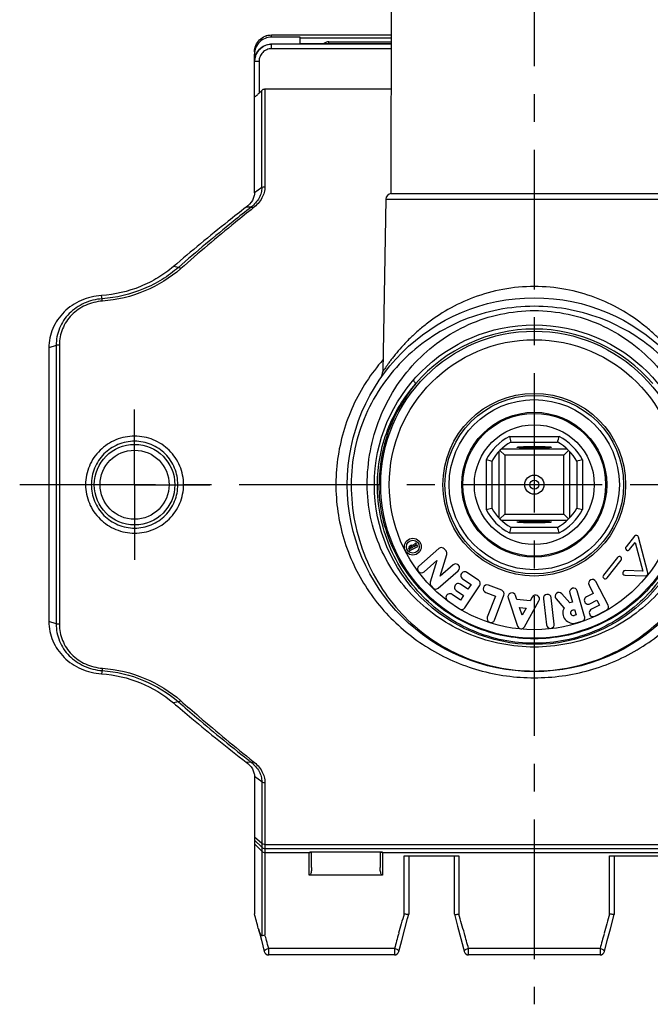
# Model space of a CAD drawing. Header units: millimetres. Extents: x 0 to 1000, y 0 to 1000.
# Tile 1 of 3: x 410 to 520, y 365 to 537. Entities that reach past the tile are written whole.
import ezdxf

# ---------------------------------------------------------------- set-up
doc = ezdxf.new("R2010")
doc.units = ezdxf.units.MM
doc.header["$LTSCALE"] = 65.185185
doc.linetypes.add('CENTER', pattern=[0.6, 0.375, -0.075, 0.075, -0.075])
doc.layers.get('0').update_dxf_attribs({"linetype": 'CONTINUOUS'})
for name, color, linetype in [('ACHSEN_S', 7, 'CONTINUOUS'), ('FASEN', 7, 'CONTINUOUS'), ('KOERPER', 7, 'CONTINUOUS'), ('KONST.EL_MIT_GEO', 7, 'CONTINUOUS')]:
    doc.layers.add(name, color=color, linetype=linetype)

msp = doc.modelspace()

# ---------------------------------------------------------------- linework, layer by layer
at = {"color": 7, "linetype": 'Continuous'}
for p, q in [((495.66, 464.14), (504.34, 464.14)), ((495.91, 463.15), (504.09, 463.15)), ((493.8, 461.51), (493.8, 449.88)), ((493.99, 461.7), (494.85, 460.84)), ((505.81, 461.89), (494.19, 461.89)), ((505.15, 460.84), (494.85, 460.84)), ((494.85, 460.84), (494.85, 450.54)), ((497, 462.24), (497, 462.24)), ((503, 462.24), (503, 462.24)), ((506.01, 461.7), (505.15, 460.84)), ((505.15, 450.54), (505.15, 460.84)), ((506.2, 449.88), (506.2, 461.51)), ((491.55, 460.04), (491.55, 451.35)), ((492.55, 459.79), (492.55, 451.6)), ((507.45, 459.79), (507.45, 451.6)), ((508.45, 460.04), (508.45, 451.35)), ((493.99, 449.68), (494.85, 450.54)), ((494.85, 450.54), (505.15, 450.54)), ((506.01, 449.68), (505.15, 450.54)), ((494.19, 449.49), (505.81, 449.49)), ((497, 449.15), (497, 449.15)), ((503, 449.15), (503, 449.15)), ((495.66, 447.24), (504.34, 447.24)), ((495.91, 448.24), (504.09, 448.24))]:
    msp.add_line(p, q, dxfattribs=at)
at = {"color": 2, "linetype": 'Continuous'}
msp.add_line((502, 455.69), (498, 455.69), dxfattribs=at)
at = {"color": 7, "linetype": 'Continuous'}
for radius in [12.5, 10.5, 1.68, 0.8]:
    msp.add_circle((500, 455.69), radius, dxfattribs=at)
for centre, radius, start, end in [((500, 455.69), 9.5, 117.1908, 152.8092), ((566.4, 481.23), 72.77, 193.5755, 194.3859), ((433.6, 481.23), 72.77, 345.6141, 346.4245), ((500, 455.69), 9.5, 27.1908, 62.8092), ((500, 455.69), 8.5, 118.7958, 151.2042), ((500, 455.69), 8.5, 28.7958, 61.2042), ((473.93, 387.12), 75.01, 75.6262, 76.4123), ((525.53, 389.3), 72.77, 103.5755, 104.3859), ((474.47, 522.09), 72.77, 283.5755, 284.3859), ((500, 455.69), 9.5, 207.1908, 242.8092), ((500, 455.69), 8.5, 208.7958, 241.2042), ((500, 455.69), 8.5, 298.7958, 331.2042), ((500, 455.69), 9.5, 297.1908, 332.8092), ((525.53, 522.09), 72.77, 255.6141, 256.4245), ((566.4, 430.16), 72.77, 165.6141, 166.4245), ((433.6, 430.16), 72.77, 13.5755, 14.3859)]:
    msp.add_arc(centre, radius, start, end, dxfattribs=at)
for points, knots in [([(497, 462.24), (497, 462.25), (497.02, 462.26), (497.07, 462.27), (497.14, 462.29), (497.29, 462.31), (497.54, 462.33), (497.9, 462.35), (498.35, 462.37), (498.87, 462.38), (499.42, 462.39), (500, 462.39), (500.58, 462.39), (501.13, 462.38), (501.65, 462.37), (502.1, 462.35), (502.46, 462.33), (502.71, 462.31), (502.86, 462.29), (502.94, 462.27), (502.98, 462.26), (503, 462.25), (503, 462.24)], [0, 0, 0, 0, 0.00343, 0.010987, 0.023072, 0.03966, 0.085816, 0.147808, 0.223288, 0.309401, 0.402835, 0.500001, 0.597167, 0.6906, 0.776712, 0.852196, 0.91419, 0.960337, 0.976923, 0.989017, 0.996585, 1, 1, 1, 1]), ([(503, 462.24), (502.99, 462.23), (502.96, 462.22), (502.91, 462.2), (502.83, 462.19), (502.67, 462.17), (502.41, 462.15), (502.05, 462.13), (501.6, 462.11), (501.1, 462.1), (500.56, 462.09), (500, 462.09), (499.44, 462.09), (498.9, 462.1), (498.4, 462.11), (497.96, 462.13), (497.59, 462.15), (497.33, 462.17), (497.17, 462.19), (497.09, 462.2), (497.04, 462.22), (497.01, 462.23), (497, 462.24)], [0, 0, 0, 0, 0.005138, 0.014442, 0.02802, 0.045795, 0.093386, 0.155577, 0.230156, 0.314474, 0.405482, 0.4999, 0.594322, 0.685341, 0.769675, 0.844281, 0.906504, 0.954122, 0.97191, 0.985509, 0.994845, 1, 1, 1, 1]), ([(497, 449.15), (497.01, 449.16), (497.04, 449.17), (497.09, 449.18), (497.17, 449.2), (497.33, 449.22), (497.59, 449.24), (497.96, 449.26), (498.4, 449.27), (498.9, 449.29), (499.44, 449.29), (500, 449.3), (500.56, 449.29), (501.1, 449.29), (501.6, 449.27), (502.05, 449.26), (502.41, 449.24), (502.67, 449.22), (502.83, 449.2), (502.91, 449.18), (502.96, 449.17), (502.99, 449.16), (503, 449.15)], [0, 0, 0, 0, 0.005155, 0.014491, 0.02809, 0.045878, 0.093496, 0.155719, 0.230325, 0.314659, 0.405678, 0.5001, 0.594518, 0.685526, 0.769844, 0.844423, 0.906614, 0.954205, 0.97198, 0.985558, 0.994862, 1, 1, 1, 1]), ([(503, 449.15), (503, 449.14), (502.98, 449.13), (502.94, 449.11), (502.86, 449.1), (502.71, 449.08), (502.46, 449.06), (502.1, 449.04), (501.65, 449.02), (501.13, 449.01), (500.58, 449), (500, 448.99), (499.42, 449), (498.87, 449.01), (498.35, 449.02), (497.9, 449.04), (497.54, 449.06), (497.29, 449.08), (497.14, 449.1), (497.07, 449.11), (497.02, 449.13), (497, 449.14), (497, 449.15)], [0, 0, 0, 0, 0.003415, 0.010983, 0.023077, 0.039663, 0.08581, 0.147804, 0.223288, 0.3094, 0.402833, 0.499999, 0.597165, 0.690599, 0.776712, 0.852192, 0.914184, 0.96034, 0.976928, 0.989013, 0.99657, 1, 1, 1, 1])]:
    msp.add_open_spline(points, degree=3, knots=knots, dxfattribs=at)
at = {"layer": 'ACHSEN_S', "color": 40, "linetype": 'CENTER'}
for p, q in [((500, 631.69), (500, 364.65)), ((590.12, 455.69), (409.88, 455.69))]:
    msp.add_line(p, q, dxfattribs=at)
at = {"layer": 'FASEN', "color": 7, "linetype": 'Continuous'}
for p, q in [((415, 479.66), (415, 431.73)), ((451, 404.55), (451, 380.5))]:
    msp.add_line(p, q, dxfattribs=at)
for points, knots in [([(451, 506.83), (451, 506.61), (450.93, 506.14), (450.53, 505.21), (449.97, 504.62), (449.54, 504.3)], [0, 0, 0, 0, 0.223809, 0.462135, 1, 1, 1, 1]), ([(449.54, 504.3), (448.48, 503.49), (444.17, 500.1), (439.94, 496.61), (436.79, 493.9)], [0, 0, 0, 0, 0.242583, 1, 1, 1, 1]), ([(436.79, 493.9), (435.95, 493.18), (434.1, 491.85), (430, 489.79), (426.54, 488.98), (424.22, 488.82)], [0, 0, 0, 0, 0.242186, 0.492655, 1, 1, 1, 1]), ([(424.22, 488.82), (422.99, 488.74), (420.58, 488.16), (418.01, 486.46), (416.48, 484.63), (415.63, 483.09), (415.12, 481.41), (415, 480.24), (415, 479.66)], [0, 0, 0, 0, 0.258031, 0.509754, 0.633234, 0.755502, 0.877451, 1, 1, 1, 1]), ([(415, 431.73), (415, 431.15), (415.12, 429.98), (415.63, 428.3), (416.48, 426.76), (418.01, 424.93), (420.58, 423.23), (422.99, 422.65), (424.22, 422.57)], [0, 0, 0, 0, 0.122549, 0.244498, 0.366766, 0.490246, 0.741969, 1, 1, 1, 1]), ([(424.22, 422.57), (426.54, 422.4), (431.08, 421.35), (435.08, 418.95), (436.79, 417.49)], [0, 0, 0, 0, 0.509119, 1, 1, 1, 1]), ([(436.79, 417.49), (437.86, 416.57), (442.04, 413.02), (446.31, 409.58), (449.54, 407.09)], [0, 0, 0, 0, 0.257224, 1, 1, 1, 1]), ([(449.54, 407.09), (449.97, 406.77), (450.53, 406.18), (450.93, 405.25), (451, 404.78), (451, 404.55)], [0, 0, 0, 0, 0.537865, 0.776191, 1, 1, 1, 1])]:
    msp.add_open_spline(points, degree=3, knots=knots, dxfattribs=at)
at = {"layer": 'KOERPER', "color": 7, "linetype": 'Continuous'}
for p, q in [((474.92, 506.69), (475, 550.69)), ((464, 532.98), (464, 533.29)), ((474, 505.71), (473.47, 475.5)), ((474, 505.71), (526, 505.71)), ((474.92, 506.69), (525.08, 506.69)), ((479.28, 445.5), (478.72, 445.03)), ((478.87, 444.86), (479.39, 445.29)), ((479.49, 445.09), (478.9, 444.79)), ((479.39, 445.29), (479.28, 445.5)), ((479.59, 444.89), (479.49, 445.09)), ((517.55, 446.67), (516.07, 444.81)), ((516.69, 444.31), (517.69, 445.55)), ((517.69, 445.55), (519, 440.54)), ((519.89, 440.23), (518.25, 446.52)), ((478.03, 444.47), (478.18, 444.17)), ((478.39, 445.04), (478.18, 444.93)), ((478.18, 444.17), (479.59, 444.89)), ((478.28, 444.48), (478.23, 444.58)), ((478.28, 444.73), (478.5, 444.84)), ((478.69, 444.69), (478.28, 444.48)), ((478.64, 444.79), (478.69, 444.69)), ((478.9, 444.79), (478.87, 444.86)), ((483.28, 444.49), (479.79, 441.44)), ((483.53, 439.67), (484.68, 443.45)), ((484.54, 444.09), (484.24, 444.43)), ((480.69, 440.42), (482.93, 442.38)), ((482.93, 442.38), (481.79, 438.6)), ((485.78, 441.64), (483.53, 439.67)), ((514.58, 442.95), (512.11, 439.85)), ((512.74, 439.35), (515.21, 442.45)), ((483.19, 437.56), (486.68, 440.61)), ((490.25, 438.94), (488.18, 440.32)), ((519, 440.54), (515.9, 440.63)), ((488.39, 437.39), (487.08, 438.27)), ((487.42, 439.19), (488.92, 438.19)), ((488.92, 438.19), (488.39, 437.39)), ((512.92, 434.6), (510.8, 438.73)), ((515.87, 439.83), (519.49, 439.73)), ((481.93, 437.96), (482.23, 437.62)), ((487.1, 435.46), (485.59, 436.47)), ((486.32, 437.14), (487.63, 436.26)), ((487.85, 434.14), (490.43, 437.99)), ((491.49, 436.81), (493.18, 436.17)), ((494.3, 437.19), (491.97, 438.08)), ((506.23, 434.99), (504.83, 436.58)), ((506.22, 436.69), (506.68, 435.11)), ((508.82, 432.62), (507.52, 437.07)), ((510.34, 436.64), (509.13, 436.02)), ((509.59, 438.1), (510.34, 436.64)), ((484.84, 435.34), (486.9, 433.95)), ((487.63, 436.26), (487.1, 435.46)), ((493.18, 436.17), (491.77, 432.46)), ((493.04, 431.98), (494.69, 436.32)), ((495.42, 435.84), (497.06, 430.92)), ((496.94, 435.58), (496.71, 436.27)), ((499.28, 435.36), (496.94, 435.58)), ((498.3, 430.8), (500.82, 435.33)), ((499.63, 436), (499.28, 435.36)), ((501.61, 435.72), (502.14, 431.11)), ((503.49, 431.26), (502.96, 435.87)), ((503.81, 435.69), (505.2, 434.1)), ((506.68, 435.11), (506.23, 434.99)), ((509.75, 434.81), (510.96, 435.44)), ((510.96, 435.44), (511.4, 434.58)), ((497.41, 434.17), (498.56, 434.06)), ((497.86, 432.81), (497.41, 434.17)), ((498.56, 434.06), (497.86, 432.81)), ((506.69, 433.7), (507.06, 433.81)), ((507.06, 433.81), (507.33, 432.89)), ((511.4, 434.58), (510, 433.86)), ((510.62, 432.65), (512.63, 433.69)), ((507.33, 432.89), (506.96, 432.78)), ((507.34, 431.48), (508.36, 431.77))]:
    msp.add_line(p, q, dxfattribs=at)
at = {"layer": 'KOERPER', "color": 40, "linetype": 'CENTER'}
for q in [(430, 468.85), (416.84, 455.69), (430, 442.54), (443.16, 455.69)]:
    msp.add_line((430, 455.69), q, dxfattribs=at)
at = {"layer": 'KOERPER', "color": 7, "linetype": 'Continuous'}
for centre, radius in [((500, 455.69), 12.7), ((478.73, 444.83), 1.47), ((478.73, 444.83), 1.13)]:
    msp.add_circle(centre, radius, dxfattribs=at)
for centre, radius, start, end in [((464, 532.17), 1.12, 89.9621, 133.6968), ((475, 505.69), 1, 94.4046, 179), ((517.86, 446.42), 0.4, 14.6262, 141.4162), ((478.55, 444.74), 0.34, 59.7468, 117.0544), ((478.33, 444.63), 0.34, 117.0544, 207.0544), ((478.33, 444.63), 0.11, 117.0544, 207.0544), ((478.55, 444.74), 0.11, 27.0544, 117.0544), ((483.73, 443.98), 0.68, 41.1846, 131.1846), ((484.03, 443.64), 0.68, 343.1846, 41.1846), ((516.38, 444.56), 0.4, 141.4162, 321.4162), ((486.23, 441.12), 0.68, 311.1846, 131.1846), ((514.9, 442.7), 0.4, 321.4162, 141.4162), ((480.24, 440.93), 0.68, 131.1846, 311.1846), ((487.8, 439.76), 0.68, 56.1209, 236.1209), ((515.88, 440.23), 0.4, 88.2862, 268.4445), ((519.5, 440.13), 0.4, 268.4445, 14.6262), ((482.44, 438.41), 0.68, 163.1846, 221.1846), ((486.7, 437.7), 0.68, 56.1209, 236.1209), ((489.87, 438.37), 0.68, 326.1209, 56.1209), ((510.19, 438.41), 0.68, 27.3, 207.3), ((512.43, 439.6), 0.4, 141.4162, 321.4162), ((482.74, 438.07), 0.68, 221.1846, 311.1846), ((485.21, 435.91), 0.68, 56.1209, 236.1209), ((491.73, 437.44), 0.68, 69.1771, 249.1771), ((494.05, 436.56), 0.68, 339.1771, 69.1771), ((496.07, 436.05), 0.68, 18.4131, 198.4131), ((502.29, 435.8), 0.68, 6.5547, 186.5547), ((504.32, 436.14), 0.68, 41.258, 221.258), ((506.87, 436.88), 0.68, 16.258, 196.258), ((500.23, 435.67), 0.68, 330.9131, 150.9131), ((509.44, 435.42), 0.68, 117.3, 297.3), ((487.28, 434.52), 0.68, 236.1209, 326.1209), ((506.83, 433.24), 1.84, 152.1076, 286.258), ((506.83, 433.24), 0.48, 106.258, 286.258), ((510.31, 433.25), 0.68, 117.3, 297.3), ((512.32, 434.29), 0.68, 297.3, 27.3), ((492.41, 432.22), 0.68, 159.1771, 339.1771), ((502.82, 431.19), 0.68, 186.5547, 6.5547), ((508.17, 432.42), 0.68, 286.258, 16.258), ((497.71, 431.13), 0.68, 198.4131, 330.9131)]:
    msp.add_arc(centre, radius, start, end, dxfattribs=at)
at = {"layer": 'KONST.EL_MIT_GEO', "color": 7, "linetype": 'Continuous'}
for p, q in [((454, 534.11), (454, 534.49)), ((454, 534.49), (474.97, 534.49)), ((454, 534.48), (474.97, 534.48)), ((459, 534.11), (454, 534.11)), ((459, 532.87), (459, 534.11)), ((459, 534), (474.97, 534)), ((464, 533.29), (474.97, 533.29)), ((454, 532.07), (454, 532.87)), ((459, 532.87), (454, 532.87)), ((474.97, 532.85), (454, 532.85)), ((474.97, 532.07), (454, 532.07)), ((459, 532.98), (474.97, 532.98)), ((451, 506.83), (451, 531.13)), ((451.8, 529.84), (451.8, 524.28)), ((452.27, 524.78), (451.8, 524.28)), ((452.27, 507.73), (452.27, 524.78)), ((452.83, 525.03), (452.83, 507.89)), ((452.83, 525.03), (474.96, 525.03)), ((452.27, 507.73), (451, 506.83)), ((450.44, 504.34), (449.54, 504.3)), ((437.68, 493.76), (436.79, 493.9)), ((424.31, 488.26), (424.22, 488.82)), ((416.27, 480.08), (415, 479.66)), ((416.27, 480.08), (416.27, 431.31)), ((416.83, 480.16), (416.83, 431.23)), ((473.1, 455.69), (467.25, 455.69)), ((416.27, 431.31), (415, 431.73)), ((424.31, 423.13), (424.22, 422.57)), ((437.68, 417.63), (436.79, 417.49)), ((450.44, 407.04), (449.54, 407.09)), ((452.27, 403.66), (451, 404.55)), ((452.27, 403.66), (452.27, 376.7)), ((452.83, 403.5), (452.83, 376.81)), ((452.27, 392.83), (451, 393.92)), ((452.27, 392.17), (451, 393.43)), ((452.27, 391.48), (451, 392.74)), ((452.83, 392.63), (547.17, 392.63)), ((452.83, 391.94), (547.17, 391.94)), ((452.83, 391.24), (460.6, 391.24)), ((460.6, 387.27), (460.6, 391.29)), ((461, 388.64), (461, 391.36)), ((461.44, 391.37), (472.5, 391.37)), ((461.5, 391.37), (461.5, 391.37)), ((472.5, 391.37), (472.5, 391.37)), ((473, 391.36), (473, 388.64)), ((473.4, 391.29), (473.4, 387.27)), ((473.4, 391.24), (526.6, 391.24)), ((477.2, 390.68), (486.8, 390.68)), ((477.2, 380.46), (477.2, 390.68)), ((478, 390.68), (478, 380.43)), ((486, 380.43), (486, 390.68)), ((486.8, 390.68), (486.8, 380.46)), ((513.2, 390.68), (522.8, 390.68)), ((513.2, 380.46), (513.2, 390.68)), ((514, 390.68), (514, 380.43)), ((473.4, 387.27), (460.6, 387.27)), ((477.32, 377.89), (477.8, 379.7)), ((477.8, 379.7), (478, 380.43)), ((478, 380.43), (478, 380.43)), ((486, 380.43), (486.55, 378.36)), ((486, 380.43), (486, 380.43)), ((513.32, 377.89), (513.8, 379.7)), ((513.8, 379.7), (514, 380.43)), ((514, 380.43), (514, 380.43)), ((451.68, 377.89), (452.2, 375.89)), ((476.78, 375.82), (477.32, 377.89)), ((486.55, 378.36), (487.12, 376.19)), ((512.78, 375.82), (513.32, 377.89)), ((487.12, 376.19), (487.58, 374.42)), ((452.2, 375.89), (452.71, 373.9)), ((475.51, 374.43), (453.49, 374.43)), ((453.49, 373.3), (453.49, 374.43)), ((475.51, 374.43), (475.51, 373.3)), ((476.29, 373.9), (476.78, 375.82)), ((487.58, 374.42), (487.71, 373.9)), ((511.51, 374.43), (488.49, 374.43)), ((488.49, 373.3), (488.49, 374.43)), ((511.51, 374.43), (511.51, 373.3)), ((512.29, 373.9), (512.78, 375.82)), ((452.71, 373.9), (452.71, 373.9)), ((475.51, 373.3), (453.49, 373.3)), ((511.51, 373.3), (488.49, 373.3))]:
    msp.add_line(p, q, dxfattribs=at)
for points in [[(460.75, 391.33), (460.75, 391.33), (460.75, 391.33), (460.76, 391.33), (460.76, 391.33), (460.77, 391.34), (460.78, 391.34), (460.8, 391.34), (460.81, 391.34), (460.83, 391.34), (460.85, 391.35), (460.87, 391.35), (460.89, 391.35), (460.92, 391.35), (460.94, 391.35), (460.97, 391.36), (461, 391.36), (461.03, 391.36), (461.06, 391.36), (461.09, 391.36), (461.12, 391.36), (461.16, 391.37), (461.2, 391.37)], [(461.2, 391.37), (461.27, 391.37), (461.31, 391.37), (461.35, 391.37), (461.39, 391.37), (461.44, 391.37)], [(472.5, 391.37), (472.59, 391.37), (472.63, 391.37), (472.67, 391.37), (472.71, 391.37)], [(472.71, 391.37), (472.79, 391.37), (472.82, 391.37), (472.86, 391.36), (472.89, 391.36), (472.93, 391.36), (472.96, 391.36), (472.99, 391.36), (473.02, 391.36), (473.05, 391.35), (473.07, 391.35), (473.1, 391.35), (473.12, 391.35), (473.14, 391.35), (473.16, 391.34), (473.18, 391.34), (473.19, 391.34), (473.21, 391.34), (473.22, 391.34), (473.23, 391.33), (473.24, 391.33), (473.25, 391.33), (473.25, 391.33), (473.25, 391.33)]]:
    msp.add_lwpolyline(points, dxfattribs=at)
for centre, radius in [((500, 455.69), 32.75), ((500, 455.69), 28), ((500, 455.69), 26.9), ((500, 455.69), 25.4), ((500, 455.69), 16), ((500, 455.69), 15.64), ((500, 455.69), 14.9), ((430, 455.69), 7.05), ((430, 455.69), 6.05)]:
    msp.add_circle(centre, radius, dxfattribs=at)
for centre, radius, start, end in [((454, 529.87), 2.98, 90.0032, 93.346), ((454.03, 529.83), 3.03, 176.6675, 179.9955), ((500, 455.69), 27.27, 40.5074, 139.4926), ((471.47, 475.54), 2, 325.1773, 359), ((500.37, 455.71), 27.54, 140.0156, 180.0315), ((452.83, 392.74), 0.801, 225.133, 270.0212), ((452.83, 392.04), 0.801, 225.133, 270.0212), ((-99.37, 236.11), 569, 14.4361, 14.7005), ((944.05, 246.38), 485.73, 163.9756, 164.3894), ((16.58, 245.42), 489.22, 15.612, 16.0229), ((980.05, 246.38), 485.73, 163.9756, 164.3894), ((462.78, 380.82), 11.48, 194.4318, 194.802), ((22.24, 256.8), 447, 15.4473, 15.5747), ((878.98, 264.5), 418.17, 164.3813, 164.7589), ((66.38, 259.35), 437.51, 15.2498, 15.6107), ((914.98, 264.5), 418.17, 164.3813, 164.7589), ((84.1, 273.87), 382.83, 15.2287, 15.4506), ((453.49, 374.1), 0.8, 194.3111, 270), ((475.51, 374.1), 0.8, 270, 345.6773), ((488.49, 374.1), 0.8, 194.311, 270), ((511.51, 374.1), 0.8, 270, 345.6773)]:
    msp.add_arc(centre, radius, start, end, dxfattribs=at)
for points, knots in [([(451, 531.51), (451, 531.89), (451.16, 532.68), (451.83, 533.67), (452.82, 534.33), (453.61, 534.49), (454, 534.49)], [0, 0, 0, 0, 0.249463, 0.499239, 0.749462, 1, 1, 1, 1]), ([(451, 531.51), (451, 531.89), (451.16, 532.68), (451.83, 533.66), (452.82, 534.33), (453.61, 534.48), (454, 534.48)], [0, 0, 0, 0, 0.249007, 0.498597, 0.749009, 1, 1, 1, 1]), ([(454, 534.11), (453.61, 534.11), (452.82, 533.95), (451.83, 533.29), (451.16, 532.3), (451, 531.52), (451, 531.13)], [0, 0, 0, 0, 0.250991, 0.501403, 0.750993, 1, 1, 1, 1]), ([(451, 529.89), (451, 530.28), (451.16, 531.06), (451.83, 532.05), (452.82, 532.71), (453.61, 532.87), (454, 532.87)], [0, 0, 0, 0, 0.249007, 0.498597, 0.749009, 1, 1, 1, 1]), ([(453.83, 532.84), (453.46, 532.82), (452.74, 532.64), (451.83, 532.01), (451.2, 531.09), (451.03, 530.37), (451.01, 530.01)], [0, 0, 0, 0, 0.250017, 0.500008, 0.749995, 1, 1, 1, 1]), ([(454, 532.07), (453.71, 532.07), (453.13, 531.95), (452.4, 531.45), (451.91, 530.71), (451.8, 530.13), (451.8, 529.84)], [0, 0, 0, 0, 0.249971, 0.499962, 0.749975, 1, 1, 1, 1]), ([(451.23, 529.84), (451.18, 529.84), (451.1, 529.84), (451.03, 529.84), (451, 529.83)], [0, 0, 0, 0, 0.688604, 1, 1, 1, 1]), ([(451.8, 529.84), (451.75, 529.84), (451.56, 529.84), (451.37, 529.84), (451.23, 529.84)], [0, 0, 0, 0, 0.275802, 1, 1, 1, 1]), ([(452.27, 524.78), (452.34, 524.85), (452.51, 524.98), (452.73, 525.03), (452.83, 525.03)], [0, 0, 0, 0, 0.500165, 1, 1, 1, 1]), ([(451.8, 524.28), (451.76, 524.23), (451.67, 524.15), (451.55, 524.02), (451.42, 523.9), (451.3, 523.8), (451.18, 523.72), (451.1, 523.67), (451.03, 523.66), (451, 523.68), (451, 523.7), (451, 523.71)], [0, 0, 0, 0, 0.173245, 0.344397, 0.509884, 0.664127, 0.797872, 0.897909, 0.955129, 0.975417, 1, 1, 1, 1]), ([(452.27, 507.73), (452.27, 507.43), (452.19, 506.8), (451.69, 505.57), (450.99, 504.78), (450.44, 504.34)], [0, 0, 0, 0, 0.229481, 0.470318, 1, 1, 1, 1]), ([(452.83, 507.89), (452.83, 507.55), (452.72, 506.87), (452.17, 505.52), (451.39, 504.66), (450.79, 504.18)], [0, 0, 0, 0, 0.230054, 0.471338, 1, 1, 1, 1]), ([(452.27, 507.73), (452.3, 507.76), (452.48, 507.84), (452.68, 507.89), (452.83, 507.89)], [0, 0, 0, 0, 0.22871, 1, 1, 1, 1]), ([(450.44, 504.34), (449.37, 503.51), (445.06, 500.07), (440.83, 496.51), (437.68, 493.76)], [0, 0, 0, 0, 0.244548, 1, 1, 1, 1]), ([(450.79, 504.18), (449.73, 503.34), (445.43, 499.88), (441.21, 496.3), (438.08, 493.54)], [0, 0, 0, 0, 0.244531, 1, 1, 1, 1]), ([(450.44, 504.34), (450.46, 504.34), (450.53, 504.32), (450.65, 504.28), (450.74, 504.22), (450.79, 504.18)], [0, 0, 0, 0, 0.176699, 0.550056, 1, 1, 1, 1]), ([(437.68, 493.76), (436.79, 492.98), (434.84, 491.55), (430.48, 489.31), (426.79, 488.44), (424.31, 488.26)], [0, 0, 0, 0, 0.242718, 0.491977, 1, 1, 1, 1]), ([(438.08, 493.54), (436.23, 491.92), (431.88, 489.22), (426.91, 488.03), (424.36, 487.85)], [0, 0, 0, 0, 0.491221, 1, 1, 1, 1]), ([(438.08, 493.54), (438.01, 493.6), (437.89, 493.69), (437.75, 493.75), (437.68, 493.76)], [0, 0, 0, 0, 0.572103, 1, 1, 1, 1]), ([(500, 490.41), (498.16, 490.41), (494.54, 490.07), (489.43, 488.65), (484.93, 486.54), (481.69, 484.36), (479.47, 482.51), (478.02, 481.15), (476.75, 479.81), (475.82, 478.72), (475.17, 477.89), (474.75, 477.34), (474.38, 476.84), (474.07, 476.4), (473.85, 476.08), (473.71, 475.86), (473.63, 475.74), (473.56, 475.64), (473.52, 475.57), (473.49, 475.53), (473.47, 475.51), (473.47, 475.5)], [0, 0, 0, 0, 0.174308, 0.341917, 0.498706, 0.642793, 0.709661, 0.772635, 0.831136, 0.884207, 0.908256, 0.930313, 0.950056, 0.967108, 0.98104, 0.986699, 0.991413, 0.995136, 0.997829, 0.999455, 1, 1, 1, 1]), ([(526.53, 475.5), (526.53, 475.51), (526.51, 475.53), (526.48, 475.57), (526.44, 475.64), (526.37, 475.74), (526.29, 475.86), (526.15, 476.08), (525.93, 476.4), (525.62, 476.84), (525.25, 477.34), (524.83, 477.89), (524.18, 478.72), (523.25, 479.81), (521.98, 481.15), (520.53, 482.51), (518.31, 484.36), (515.07, 486.54), (510.57, 488.65), (505.46, 490.07), (501.84, 490.41), (500, 490.41)], [0, 0, 0, 0, 0.000545, 0.002171, 0.004864, 0.008587, 0.013301, 0.01896, 0.032892, 0.049944, 0.069687, 0.091744, 0.115793, 0.168864, 0.227366, 0.290339, 0.357207, 0.501295, 0.658083, 0.825692, 1, 1, 1, 1]), ([(424.31, 488.26), (423.23, 488.18), (421.1, 487.66), (418.43, 485.83), (416.66, 483.18), (416.26, 481.1), (416.27, 480.08)], [0, 0, 0, 0, 0.258588, 0.510485, 0.755953, 1, 1, 1, 1]), ([(424.36, 487.85), (424.36, 487.9), (424.34, 488.03), (424.33, 488.17), (424.31, 488.26)], [0, 0, 0, 0, 0.331147, 1, 1, 1, 1]), ([(424.36, 487.85), (423.35, 487.78), (421.35, 487.28), (418.85, 485.56), (417.21, 483.06), (416.84, 481.12), (416.83, 480.16)], [0, 0, 0, 0, 0.258354, 0.510129, 0.755709, 1, 1, 1, 1]), ([(500, 486.94), (497.89, 486.94), (493.68, 486.54), (487.64, 484.75), (482.12, 481.87), (477.3, 478.04), (473.31, 473.37), (470.29, 467.97), (468.37, 462), (467.93, 457.8), (467.93, 455.69)], [0, 0, 0, 0, 0.12754, 0.253804, 0.378204, 0.501092, 0.62358, 0.747092, 0.872659, 1, 1, 1, 1]), ([(532.07, 455.69), (532.07, 457.8), (531.63, 462), (529.71, 467.97), (526.69, 473.37), (522.7, 478.04), (517.88, 481.87), (512.36, 484.75), (506.32, 486.54), (502.11, 486.94), (500, 486.94)], [0, 0, 0, 0, 0.127341, 0.252908, 0.37642, 0.498909, 0.621796, 0.746196, 0.87246, 1, 1, 1, 1]), ([(470.74, 455.69), (470.74, 457.68), (471.11, 461.63), (472.75, 467.32), (475.4, 472.55), (478.95, 477.16), (483.34, 481), (488.43, 483.93), (494.06, 485.77), (498.02, 486.19), (500, 486.19)], [0, 0, 0, 0, 0.126863, 0.252539, 0.376675, 0.499854, 0.623111, 0.747405, 0.873164, 1, 1, 1, 1]), ([(500, 486.19), (501.98, 486.19), (505.94, 485.77), (511.57, 483.93), (516.67, 481), (521.05, 477.16), (524.6, 472.55), (527.25, 467.32), (528.89, 461.63), (529.26, 457.68), (529.26, 455.69)], [0, 0, 0, 0, 0.126836, 0.252595, 0.376889, 0.500147, 0.623325, 0.747461, 0.873137, 1, 1, 1, 1]), ([(416.83, 480.16), (416.78, 480.16), (416.59, 480.15), (416.4, 480.12), (416.27, 480.08)], [0, 0, 0, 0, 0.272824, 1, 1, 1, 1]), ([(473.5, 477.58), (471.4, 475.17), (467.83, 469.67), (465.07, 460.21), (465.2, 450.3), (468.21, 440.92), (473.73, 432.87), (481.25, 426.69), (490.22, 422.76), (496.74, 421.86), (500, 421.86)], [0, 0, 0, 0, 0.123981, 0.249663, 0.376209, 0.501766, 0.625639, 0.749004, 0.873648, 1, 1, 1, 1]), ([(500, 421.86), (503.26, 421.86), (509.78, 422.76), (518.75, 426.69), (526.27, 432.87), (531.79, 440.92), (534.8, 450.3), (534.93, 460.21), (532.17, 469.67), (528.6, 475.17), (526.5, 477.58)], [0, 0, 0, 0, 0.126352, 0.250996, 0.374361, 0.498234, 0.623791, 0.750337, 0.876019, 1, 1, 1, 1]), ([(472.53, 455.69), (472.53, 457.33), (472.84, 460.59), (474.17, 465.29), (476.31, 469.63), (478.22, 472.21), (479.27, 473.41)], [0, 0, 0, 0, 0.253316, 0.504645, 0.753279, 1, 1, 1, 1]), ([(478.87, 474.06), (478.85, 474.04), (478.85, 473.97), (478.88, 473.89), (478.95, 473.77), (479.08, 473.61), (479.2, 473.47), (479.27, 473.41)], [0, 0, 0, 0, 0.116286, 0.208534, 0.325903, 0.628659, 1, 1, 1, 1]), ([(438.58, 455.69), (438.58, 456.81), (438.13, 459.05), (436.21, 461.87), (433.35, 463.75), (430, 464.41), (426.65, 463.75), (423.79, 461.87), (421.87, 459.05), (421.42, 456.81), (421.42, 455.69)], [0, 0, 0, 0, 0.125041, 0.249967, 0.374912, 0.5, 0.625088, 0.750033, 0.87496, 1, 1, 1, 1]), ([(437.58, 455.69), (437.58, 456.68), (437.19, 458.68), (435.51, 461.21), (432.98, 462.91), (430, 463.5), (427.02, 462.91), (424.49, 461.21), (422.81, 458.68), (422.42, 456.68), (422.42, 455.69)], [0, 0, 0, 0, 0.125089, 0.250009, 0.374921, 0.5, 0.625079, 0.749992, 0.874911, 1, 1, 1, 1]), ([(421.42, 455.69), (421.42, 454.58), (421.87, 452.34), (423.79, 449.52), (426.65, 447.64), (430, 446.98), (433.35, 447.64), (436.21, 449.52), (438.13, 452.34), (438.58, 454.58), (438.58, 455.69)], [0, 0, 0, 0, 0.125017, 0.249913, 0.374864, 0.500001, 0.625137, 0.750087, 0.874982, 1, 1, 1, 1]), ([(422.42, 455.69), (422.42, 454.71), (422.81, 452.71), (424.49, 450.18), (427.02, 448.48), (430, 447.88), (432.98, 448.48), (435.51, 450.18), (437.19, 452.71), (437.58, 454.71), (437.58, 455.69)], [0, 0, 0, 0, 0.125067, 0.249956, 0.374873, 0.500001, 0.625128, 0.750044, 0.874933, 1, 1, 1, 1]), ([(467.93, 455.69), (467.93, 453.5), (468.36, 449.13), (470.24, 442.9), (473.23, 437.26), (477.18, 432.4), (481.94, 428.42), (487.42, 425.41), (493.51, 423.48), (497.82, 423.04), (500, 423.04)], [0, 0, 0, 0, 0.12969, 0.257377, 0.382102, 0.504177, 0.624897, 0.746331, 0.871042, 1, 1, 1, 1]), ([(500, 427.24), (498.09, 427.24), (494.28, 427.61), (488.81, 429.23), (483.79, 431.84), (479.38, 435.33), (475.7, 439.6), (472.91, 444.53), (471.14, 449.97), (470.74, 453.79), (470.74, 455.69)], [0, 0, 0, 0, 0.126601, 0.252106, 0.376266, 0.499659, 0.623199, 0.74767, 0.873389, 1, 1, 1, 1]), ([(500, 427.9), (498.17, 427.9), (494.51, 428.27), (489.29, 429.89), (484.53, 432.49), (480.4, 435.95), (477.01, 440.14), (474.47, 444.95), (472.89, 450.2), (472.53, 453.86), (472.53, 455.69)], [0, 0, 0, 0, 0.126756, 0.252252, 0.376235, 0.499403, 0.6228, 0.747285, 0.873159, 1, 1, 1, 1]), ([(527.17, 455.69), (527.17, 453.9), (526.81, 450.32), (525.22, 445.2), (522.67, 440.52), (519.29, 436.44), (515.19, 433.1), (510.49, 430.6), (505.37, 429.04), (500, 428.5), (494.63, 429.04), (489.51, 430.6), (484.81, 433.1), (480.71, 436.44), (477.33, 440.52), (474.78, 445.2), (473.19, 450.32), (472.83, 453.9), (472.83, 455.69)], [0, 0, 0, 0, 0.063234, 0.126065, 0.188325, 0.250155, 0.311922, 0.374046, 0.436781, 0.5, 0.56322, 0.625954, 0.688078, 0.749845, 0.811675, 0.873935, 0.936765, 1, 1, 1, 1]), ([(529.26, 455.69), (529.26, 453.79), (528.86, 449.97), (527.09, 444.53), (524.3, 439.6), (520.62, 435.33), (516.21, 431.84), (511.19, 429.23), (505.72, 427.61), (501.91, 427.24), (500, 427.24)], [0, 0, 0, 0, 0.126611, 0.25233, 0.376801, 0.500341, 0.623734, 0.747894, 0.873399, 1, 1, 1, 1]), ([(500, 423.04), (502.18, 423.04), (506.49, 423.48), (512.58, 425.41), (518.06, 428.42), (522.82, 432.4), (526.77, 437.26), (529.76, 442.9), (531.64, 449.13), (532.07, 453.5), (532.07, 455.69)], [0, 0, 0, 0, 0.128958, 0.253669, 0.375104, 0.495823, 0.617898, 0.742623, 0.87031, 1, 1, 1, 1]), ([(527.47, 455.69), (527.47, 453.86), (527.11, 450.2), (525.53, 444.95), (522.99, 440.14), (519.6, 435.95), (515.47, 432.49), (510.71, 429.89), (505.49, 428.27), (501.83, 427.9), (500, 427.9)], [0, 0, 0, 0, 0.126841, 0.252715, 0.3772, 0.500597, 0.623765, 0.747748, 0.873244, 1, 1, 1, 1]), ([(416.27, 431.31), (416.26, 430.29), (416.66, 428.21), (418.43, 425.56), (421.1, 423.73), (423.23, 423.2), (424.31, 423.13)], [0, 0, 0, 0, 0.244046, 0.489512, 0.741408, 1, 1, 1, 1]), ([(416.83, 431.23), (416.78, 431.23), (416.59, 431.24), (416.4, 431.27), (416.27, 431.31)], [0, 0, 0, 0, 0.272963, 1, 1, 1, 1]), ([(416.83, 431.23), (416.83, 430.27), (417.21, 428.33), (418.85, 425.83), (421.35, 424.1), (423.35, 423.61), (424.36, 423.54)], [0, 0, 0, 0, 0.244289, 0.489867, 0.741642, 1, 1, 1, 1]), ([(424.36, 423.54), (424.36, 423.49), (424.34, 423.35), (424.33, 423.22), (424.31, 423.13)], [0, 0, 0, 0, 0.331179, 1, 1, 1, 1]), ([(424.31, 423.13), (426.79, 422.95), (431.64, 421.81), (435.88, 419.2), (437.68, 417.63)], [0, 0, 0, 0, 0.508838, 1, 1, 1, 1]), ([(424.36, 423.54), (426.91, 423.35), (431.88, 422.17), (436.23, 419.47), (438.08, 417.85)], [0, 0, 0, 0, 0.508782, 1, 1, 1, 1]), ([(438.08, 417.84), (438.01, 417.79), (437.89, 417.7), (437.75, 417.63), (437.68, 417.63)], [0, 0, 0, 0, 0.572168, 1, 1, 1, 1]), ([(437.68, 417.63), (438.75, 416.7), (442.93, 413.09), (447.2, 409.59), (450.44, 407.04)], [0, 0, 0, 0, 0.255208, 1, 1, 1, 1]), ([(438.08, 417.85), (439.14, 416.91), (443.31, 413.29), (447.56, 409.76), (450.79, 407.2)], [0, 0, 0, 0, 0.255226, 1, 1, 1, 1]), ([(450.44, 407.04), (450.46, 407.05), (450.53, 407.07), (450.65, 407.11), (450.74, 407.17), (450.79, 407.2)], [0, 0, 0, 0, 0.176706, 0.550109, 1, 1, 1, 1]), ([(450.79, 407.2), (451.39, 406.73), (452.17, 405.87), (452.72, 404.52), (452.83, 403.84), (452.83, 403.5)], [0, 0, 0, 0, 0.528665, 0.769942, 1, 1, 1, 1]), ([(450.44, 407.04), (450.99, 406.61), (451.69, 405.82), (452.19, 404.58), (452.27, 403.96), (452.27, 403.66)], [0, 0, 0, 0, 0.529687, 0.770516, 1, 1, 1, 1]), ([(452.27, 403.66), (452.3, 403.63), (452.48, 403.55), (452.68, 403.5), (452.83, 403.5)], [0, 0, 0, 0, 0.228727, 1, 1, 1, 1]), ([(452.83, 392.63), (452.78, 392.63), (452.58, 392.65), (452.38, 392.73), (452.27, 392.83)], [0, 0, 0, 0, 0.257852, 1, 1, 1, 1]), ([(460.6, 391.29), (460.6, 391.3), (460.65, 391.32), (460.71, 391.33), (460.84, 391.35), (460.93, 391.36), (460.98, 391.36)], [0, 0, 0, 0, 0.080895, 0.278769, 0.590502, 1, 1, 1, 1]), ([(460.98, 391.36), (461.02, 391.36), (461.2, 391.37), (461.37, 391.37), (461.5, 391.37)], [0, 0, 0, 0, 0.229016, 1, 1, 1, 1]), ([(472.5, 391.37), (472.55, 391.37), (472.72, 391.37), (472.89, 391.37), (473.02, 391.36)], [0, 0, 0, 0, 0.264964, 1, 1, 1, 1]), ([(473.02, 391.36), (473.07, 391.36), (473.16, 391.35), (473.29, 391.33), (473.35, 391.32), (473.4, 391.3), (473.4, 391.29)], [0, 0, 0, 0, 0.409498, 0.72123, 0.919104, 1, 1, 1, 1]), ([(461, 388.64), (461, 388.52), (460.99, 388.28), (460.95, 387.92), (460.87, 387.61), (460.78, 387.38), (460.67, 387.27), (460.6, 387.27)], [0, 0, 0, 0, 0.238302, 0.483776, 0.736689, 0.866972, 1, 1, 1, 1]), ([(473.4, 387.27), (473.33, 387.27), (473.22, 387.38), (473.13, 387.61), (473.05, 387.92), (473.01, 388.28), (473, 388.52), (473, 388.64)], [0, 0, 0, 0, 0.133041, 0.263321, 0.51623, 0.761701, 1, 1, 1, 1]), ([(478, 380.43), (478, 380.42), (477.97, 380.41), (477.93, 380.41), (477.85, 380.4), (477.71, 380.41), (477.49, 380.42), (477.3, 380.45), (477.2, 380.46)], [0, 0, 0, 0, 0.028103, 0.08865, 0.182349, 0.306224, 0.6254, 1, 1, 1, 1]), ([(486, 380.43), (486, 380.42), (486.03, 380.41), (486.07, 380.41), (486.15, 380.4), (486.29, 380.41), (486.51, 380.42), (486.7, 380.45), (486.8, 380.46)], [0, 0, 0, 0, 0.028103, 0.08865, 0.182349, 0.306224, 0.6254, 1, 1, 1, 1]), ([(514, 380.43), (514, 380.42), (513.97, 380.41), (513.93, 380.41), (513.85, 380.4), (513.71, 380.41), (513.49, 380.42), (513.3, 380.45), (513.2, 380.46)], [0, 0, 0, 0, 0.028103, 0.08865, 0.182349, 0.306224, 0.6254, 1, 1, 1, 1]), ([(451.68, 377.89), (451.71, 377.77), (451.78, 377.53), (451.89, 377.19), (452, 376.95), (452.09, 376.8), (452.14, 376.74), (452.19, 376.7), (452.24, 376.69), (452.27, 376.7)], [0, 0, 0, 0, 0.270174, 0.532666, 0.782167, 0.841015, 0.897308, 0.949936, 1, 1, 1, 1]), ([(452.27, 376.7), (452.31, 376.71), (452.49, 376.76), (452.68, 376.8), (452.83, 376.81)], [0, 0, 0, 0, 0.218784, 1, 1, 1, 1]), ([(453.49, 374.43), (453.38, 374.41), (453.18, 374.34), (452.96, 374.23), (452.82, 374.13), (452.74, 374.04), (452.7, 373.95), (452.71, 373.9)], [0, 0, 0, 0, 0.332674, 0.629169, 0.751806, 0.853571, 1, 1, 1, 1]), ([(476.29, 373.9), (476.3, 373.95), (476.26, 374.04), (476.18, 374.13), (476.04, 374.23), (475.82, 374.34), (475.62, 374.4), (475.51, 374.43)], [0, 0, 0, 0, 0.146622, 0.24827, 0.370867, 0.667366, 1, 1, 1, 1]), ([(488.49, 374.43), (488.38, 374.41), (488.18, 374.34), (487.96, 374.23), (487.82, 374.13), (487.74, 374.04), (487.7, 373.95), (487.71, 373.9)], [0, 0, 0, 0, 0.332667, 0.629155, 0.75179, 0.853557, 1, 1, 1, 1]), ([(512.29, 373.9), (512.3, 373.95), (512.26, 374.04), (512.18, 374.13), (512.04, 374.23), (511.82, 374.34), (511.62, 374.4), (511.51, 374.43)], [0, 0, 0, 0, 0.146622, 0.24827, 0.370867, 0.667366, 1, 1, 1, 1])]:
    msp.add_open_spline(points, degree=3, knots=knots, dxfattribs=at)
for points in [[(460.6, 391.24), (460.7, 391.24), (460.8, 391.28), (460.87, 391.35)], [(460.6, 391.29), (460.66, 391.29), (460.72, 391.31), (460.78, 391.34)], [(473.4, 391.24), (473.3, 391.24), (473.2, 391.28), (473.13, 391.35)], [(473.4, 391.29), (473.34, 391.29), (473.28, 391.31), (473.22, 391.34)]]:
    msp.add_open_spline(points, degree=3, dxfattribs=at)

doc.saveas('drawing.dxf')
